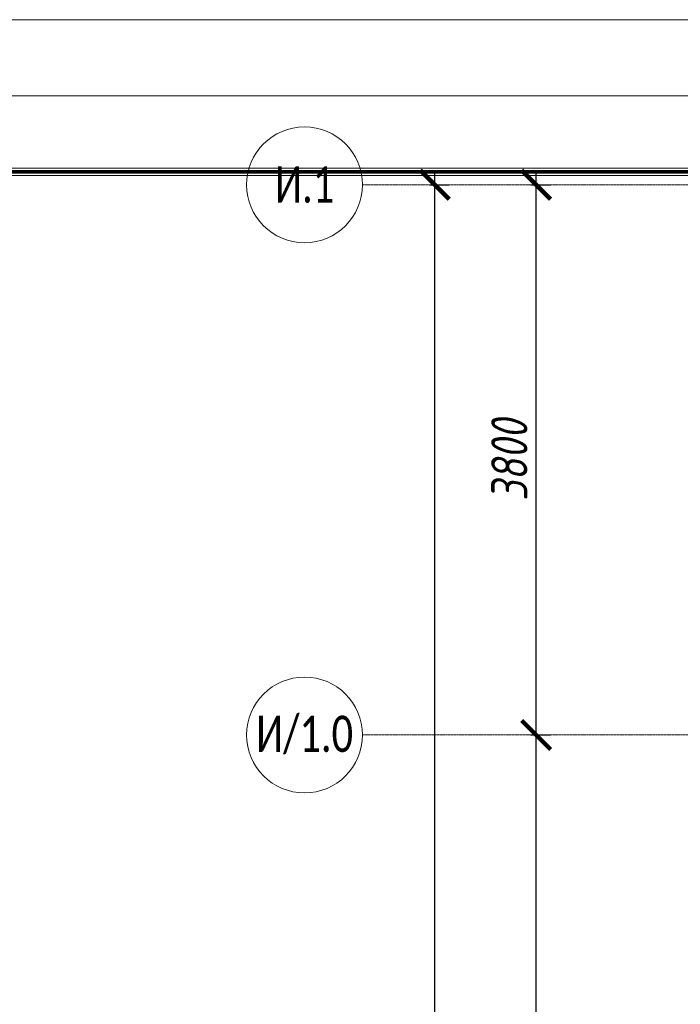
# Model space of a CAD drawing. Header units: millimetres. Extents: x -88210283 to 7466349, y -86687 to 22351.
# Tile 148 of 256: x 30247 to 34811, y -25559 to -18759. Entities that reach past the tile are written whole.
import ezdxf

# ---------------------------------------------------------------- set-up
doc = ezdxf.new("R2010")
doc.units = ezdxf.units.MM
doc.linetypes.add('-D1d1-15x02', pattern=[19, 15, -2, 0, -2])
doc.layers.get('Defpoints').update_dxf_attribs({"color": 31})
for name, color, linetype, lineweight in [('Балясины', 7, 'Continuous', 5), ('Ограждение', 7, 'Continuous', 5), ('Оси', 7, 'Continuous', 5), ('Поручни', 7, 'Continuous', 5)]:
    doc.layers.add(name, color=color, linetype=linetype, lineweight=lineweight)
doc.styles.add('Calibri Light', font='Calibri light.ttf', dxfattribs={"width": 0.75, "height": 250})
doc.styles.add('fl_iso paper', font='isocpeur.ttf', dxfattribs={"width": 0.8, "oblique": 10})
doc.dimstyles.new('In tre 1_100', dxfattribs={"dimscale": 100, "dimtxt": 2.5, "dimasz": 2, "dimexe": 1, "dimexo": 0.7, "dimgap": 0.6, "dimtad": 1, "dimdec": 0, "dimrnd": 5, "dimzin": 0, "dimdsep": 46, "dimtxsty": 'fl_iso paper', "dimblk": 'ARCHTICK', "dimcen": 0, "dimdle": 1, "dimadec": 0, "dimazin": 0, "dimtfac": 1, "dimtdec": 0, "dimtofl": 0, "dimtmove": 1, "dimatfit": 3, "dimldrblk": 'DOT', "dimfxl": 40, "dimtfillclr": 256, "dimtolj": 1, "dimtzin": 0, "dimarcsym": 1})
pattern_1 = [(45, (-100, 100), (-282.8427, 282.8427), [200, -600]), (45, (-300, 0), (-282.8427, 282.8427), [600, -200]), (45, (100, -100), (-282.8427, 282.8427), [200, -600])]

# ---------------------------------------------------------------- blocks, each defined once
blk = doc.blocks.new('Ограждение - Ограждение-5484721-50_AS_Plan_15')
at = {"layer": 'Поручни'}
for p, q in [((-47913.4, 29620), (-37690, 29620)), ((-47520, 29120), (-37690, 29120))]:
    blk.add_line(p, q, dxfattribs=at)
blk = doc.blocks.new('Ограждение - Ограждение-5485731-50_AS_Plan_15')
at = {"layer": 'Поручни'}
blk.add_line((1285, 30145), (-48326.5, 30145), dxfattribs=at)
blk = doc.blocks.new('RST_AR_KMN_R22_B1_FCD_rvt-1-50_AS_Plan_15')
at = {"layer": 'Ограждение', "lineweight": 5}
for name in ['Ограждение - Ограждение-5485731-50_AS_Plan_15', 'Ограждение - Ограждение-5484721-50_AS_Plan_15']:
    blk.add_blockref(name, (36940, 75), dxfattribs=at)
blk = doc.blocks.new('Ограждение - Ограждение-5816884-50_AS_Plan_15')
at = {"layer": 'Ограждение', "true_color": 0x787878}
h = blk.add_hatch(dxfattribs=at)
h.set_pattern_fill('FP_41', color=8, style=0, pattern_type=2)
h.set_pattern_definition(pattern_1)
h.paths.add_polyline_path([(-750, 29170.5), (-750, 29178.5), (-10580, 29178.5), (-10580, 29170.5), (-2162.2, 29170.5)])
h = blk.add_hatch(dxfattribs=at)
h.set_pattern_fill('FP_41', color=8, style=0, pattern_type=2)
h.set_pattern_definition(pattern_1)
h.paths.add_polyline_path([(-750, 29169.5), (-750, 29170.5), (-2162.2, 29169.5)])
h.paths.add_polyline_path([(-10565.5, 29169.5), (-10565.3, 29170.5), (-10580, 29169.5)])
h = blk.add_hatch(dxfattribs=at)
h.set_pattern_fill('FP_41', color=8, style=0, pattern_type=2)
h.set_pattern_definition(pattern_1)
h.paths.add_polyline_path([(-750, 29161.5), (-750, 29169.5), (-10580, 29169.5), (-10580, 29161.5), (-2162.2, 29161.5)])
at = {"layer": 'Поручни'}
for p, q in [((-10580, 29179), (-10580, 29195)), ((-10546.3, 29179), (-10580, 29179)), ((-10580, 29170.5), (-10580, 29178.5)), ((-750, 29178.5), (-10580, 29178.5)), ((-750, 29179), (-10528.8, 29179)), ((-10580, 29169.5), (-10580, 29170.5)), ((-750, 29170.5), (-10580, 29170.5)), ((-10580, 29161.5), (-10580, 29169.5)), ((-750, 29169.5), (-10580, 29169.5)), ((-750, 29161.5), (-10580, 29161.5)), ((-10580, 29145), (-10580, 29161)), ((-10550.6, 29161), (-10580, 29161)), ((-10580, 29145), (-10554.5, 29145)), ((-10537, 29145), (-750, 29145)), ((-750, 29161), (-10533.1, 29161))]:
    blk.add_line(p, q, dxfattribs=at)
blk = doc.blocks.new('_ArchTick')
at = {"color": 0, "linetype": 'ByBlock', "lineweight": 9, "const_width": 0.15}
blk.add_lwpolyline([(-0.5, -0.5), (0.5, 0.5)], dxfattribs=at)
blk = doc.blocks.new('*D718')
at = {"layer": 'Defpoints', "color": 0, "transparency": 16777216}
for p in [(33009.2, -19899.4), (33115.2, -19899.4), (33009.2, -48899.4)]:
    blk.add_point(p, dxfattribs=at)
at = {"layer": 'Оси', "color": 0, "lineweight": -2, "transparency": 16777216}
for p, q in [((33115.2, -48999.4), (33115.2, -19799.4)), ((33079.2, -19899.4), (33215.2, -19899.4)), ((33079.2, -48899.4), (33215.2, -48899.4))]:
    blk.add_line(p, q, dxfattribs=at)
at = {"layer": 'Оси', "color": 0, "lineweight": -2, "transparency": 16777216, "xscale": 200, "yscale": 200, "zscale": 200}
for p, rotation in [((33115.2, -19899.4), 90), ((33115.2, -48899.4), 270)]:
    blk.add_blockref('_ArchTick', p, dxfattribs=dict(at, rotation=rotation))
at = {"layer": 'Оси', "color": 0, "transparency": 16777216, "insert": (32930.2, -34041.9), "char_height": 250, "attachment_point": 5, "rotation": 90, "style": 'fl_iso paper'}
blk.add_mtext('\\A1;29000', dxfattribs=at)
blk = doc.blocks.new('_DOT')
at = {"color": 0, "linetype": 'ByBlock'}
blk.add_line((-0.5, 0), (-1, 0), dxfattribs=at)
at = {"color": 0, "linetype": 'ByBlock', "const_width": 0.5}
blk.add_lwpolyline([(-0.25, 0, 1), (0.25, 0, 1)], format="xyb", close=True, dxfattribs=at)
blk = doc.blocks.new('Ось сетки - 8D-802830-30_AS_m_L05_ 07_ 09')
at = {"layer": 'Оси'}
blk.add_circle((0, 0), 4, dxfattribs=at)
blk = doc.blocks.new('*D725')
at = {"layer": 'Defpoints', "color": 0, "transparency": 16777216}
for p in [(33709.2, -23699.4), (33815.2, -23699.4), (33709.2, -32099.4)]:
    blk.add_point(p, dxfattribs=at)
at = {"layer": 'Оси', "color": 0, "lineweight": -2, "transparency": 16777216}
for p, q in [((33815.2, -32199.4), (33815.2, -23599.4)), ((33779.2, -23699.4), (33915.2, -23699.4)), ((33779.2, -32099.4), (33915.2, -32099.4))]:
    blk.add_line(p, q, dxfattribs=at)
at = {"layer": 'Оси', "color": 0, "lineweight": -2, "transparency": 16777216, "xscale": 200, "yscale": 200, "zscale": 200}
for p, rotation in [((33815.2, -23699.4), 90), ((33815.2, -32099.4), 270)]:
    blk.add_blockref('_ArchTick', p, dxfattribs=dict(at, rotation=rotation))
at = {"layer": 'Оси', "color": 0, "transparency": 16777216, "insert": (33630.2, -27899.4), "char_height": 250, "attachment_point": 5, "rotation": 90, "style": 'fl_iso paper'}
blk.add_mtext('\\A1;8400', dxfattribs=at)
blk = doc.blocks.new('*D726')
at = {"layer": 'Defpoints', "color": 0, "transparency": 16777216}
for p in [(33709.2, -19899.4), (33815.2, -19899.4), (33709.2, -23699.4)]:
    blk.add_point(p, dxfattribs=at)
at = {"layer": 'Оси', "color": 0, "lineweight": -2, "transparency": 16777216}
for p, q in [((33815.2, -23799.4), (33815.2, -19799.4)), ((33779.2, -19899.4), (33915.2, -19899.4)), ((33779.2, -23699.4), (33915.2, -23699.4))]:
    blk.add_line(p, q, dxfattribs=at)
at = {"layer": 'Оси', "color": 0, "lineweight": -2, "transparency": 16777216, "xscale": 200, "yscale": 200, "zscale": 200}
for p, rotation in [((33815.2, -19899.4), 90), ((33815.2, -23699.4), 270)]:
    blk.add_blockref('_ArchTick', p, dxfattribs=dict(at, rotation=rotation))
at = {"layer": 'Оси', "color": 0, "transparency": 16777216, "insert": (33630.2, -21799.4), "char_height": 250, "attachment_point": 5, "rotation": 90, "style": 'fl_iso paper'}
blk.add_mtext('\\A1;3800', dxfattribs=at)

msp = doc.modelspace()

# ---------------------------------------------------------------- linework, layer by layer
at = {"layer": 'Оси', "linetype": '-D1d1-15x02'}
for p, q in [((32615.2, -19899.4), (74746.1, -19899.4)), ((32615.2, -23699.4), (74746.1, -23699.4))]:
    msp.add_line(p, q, dxfattribs=at)

# ---------------------------------------------------------------- block references
at = {"lineweight": 5}
msp.add_blockref('RST_AR_KMN_R22_B1_FCD_rvt-1-50_AS_Plan_15', (36178, -48979.4), dxfattribs=at)
at = {"layer": 'Балясины'}
msp.add_blockref('Ограждение - Ограждение-5816884-50_AS_Plan_15', (36178, -48979.4), dxfattribs=at)
at = {"layer": 'Оси', "xscale": 99.99999999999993, "yscale": 99.99999999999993, "zscale": 99.99999999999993, "rotation": 269.9999999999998}
for p in [(32215.2, -19899.4), (32215.2, -23699.4)]:
    msp.add_blockref('Ось сетки - 8D-802830-30_AS_m_L05_ 07_ 09', p, dxfattribs=at)

# ---------------------------------------------------------------- texts
at = {"layer": 'Оси', "char_height": 250, "width": 869.831, "attachment_point": 5, "style": 'Calibri Light'}
for s, insert in [('И.1', (32215.2, -19899.4)), ('И/1.0', (32215.2, -23699.4))]:
    msp.add_mtext(s, dxfattribs=dict(at, insert=insert))

# ---------------------------------------------------------------- dimensions: what is measured, and where the dimension line sits
at = {"layer": 'Оси'}
dim = msp.add_linear_dim(base=(33115.2, -19899.4), p1=(33009.2, -48899.4), p2=(33009.2, -19899.4), angle=90, dimstyle='In tre 1_100', dxfattribs=at)
dim.commit()
dim.dimension.update_dxf_attribs({"geometry": '*D718', "text_midpoint": (33115.2, -34041.9), "dimtype": 160})
for base, p1, p2, picture, middle in [((33815.2, -19899.4), (33709.2, -23699.4), (33709.2, -19899.4), '*D726', (33630.2, -21799.4)), ((33815.2, -23699.4), (33709.2, -32099.4), (33709.2, -23699.4), '*D725', (33630.2, -27899.4))]:
    dim = msp.add_linear_dim(base=base, p1=p1, p2=p2, angle=90, dimstyle='In tre 1_100', dxfattribs=at)
    dim.commit()
    dim.dimension.update_dxf_attribs({"geometry": picture, "text_midpoint": middle})

doc.saveas('drawing.dxf')
